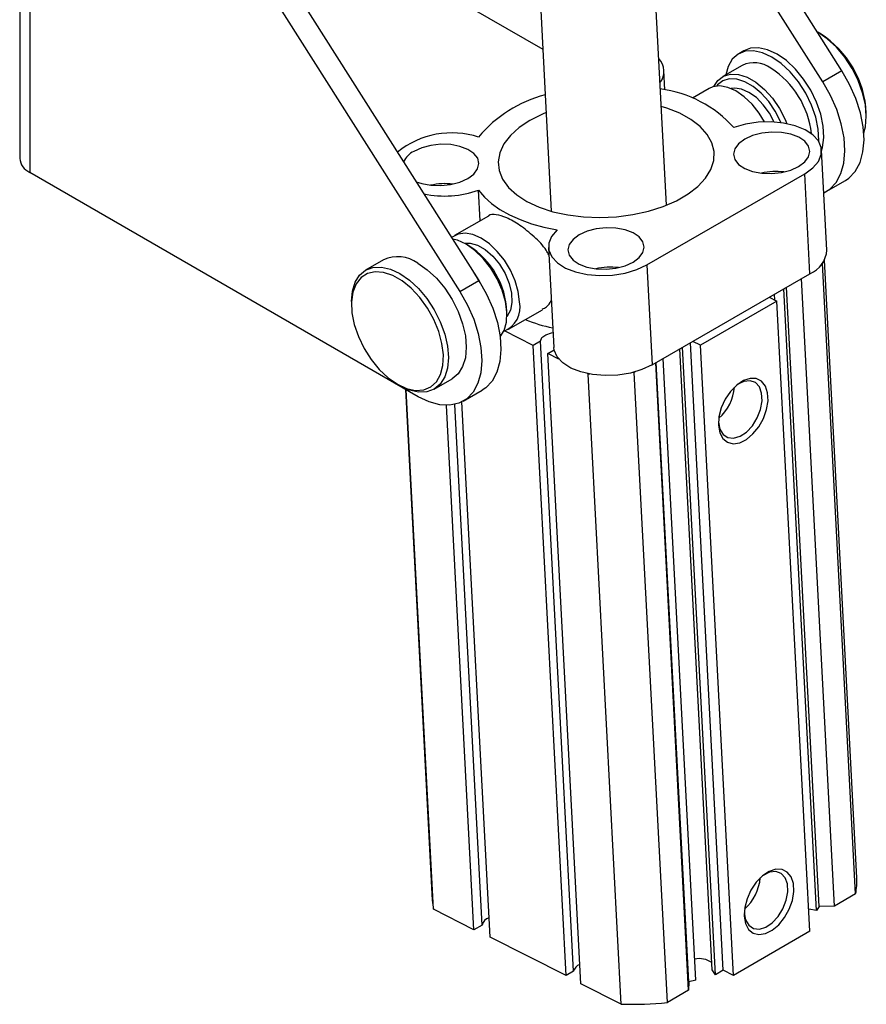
# Model space of a CAD drawing. Extents: x 121 to 968, y 26 to 742.
# Tile 1 of 10: x 208 to 404, y 160 to 387. Entities that reach past the tile are written whole.
import ezdxf

# ---------------------------------------------------------------- set-up
doc = ezdxf.new("R2010")
doc.units = 0
doc.header["$LTSCALE"] = 2
doc.layers.get('0').update_dxf_attribs({"linetype": 'CONTINUOUS'})

msp = doc.modelspace()

# ---------------------------------------------------------------- linework, layer by layer
at = {"color": 7, "linetype": 'CONTINUOUS'}
for p, q in [((208.339074, 478.437771), (208.339074, 355.276192)), ((210.657811, 475.206156), (210.657811, 352.044577)), ((222.702782, 471.700034), (314.549942, 327.055874)), ((218.283365, 469.148758), (310.130525, 324.504599)), ((398.518876, 375.530108), (349.476447, 452.763859)), ((394.099458, 372.978832), (350.020783, 442.395493)), ((357.916684, 344.449207), (353.604271, 426.591484)), ((326.974274, 425.193427), (331.286692, 343.051153)), ((294.626745, 400.51881), (329.32117, 380.490145)), ((393.519456, 384.116532), (392.930292, 384.456755)), ((375.827263, 380.149158), (374.648754, 379.468819)), ((357.588956, 371.123587), (357.353425, 375.60988)), ((375.420041, 376.783412), (370.941697, 374.198119)), ((398.518876, 375.530108), (394.099458, 372.978832)), ((367.822797, 371.43539), (363.936991, 369.192162)), ((404.153795, 365.014988), (404.153791, 365.695327)), ((395.029433, 334.081277), (393.816087, 357.192852)), ((300.500391, 300.179559), (210.657811, 352.044577)), ((353.37696, 330.650487), (389.91081, 351.74103)), ((391.124148, 328.62948), (389.91081, 351.74103)), ((394.885146, 347.622386), (399.304563, 350.173662)), ((314.83473, 340.846032), (314.46274, 347.931722)), ((316.744759, 341.948666), (308.897231, 337.418385)), ((312.20188, 335.097855), (311.61272, 335.43808)), ((330.652238, 334.704246), (331.865584, 311.592691)), ((292.478476, 331.837049), (288.353687, 329.455859)), ((353.37696, 330.650487), (354.590298, 307.538937)), ((394.0397, 330.949141), (393.816879, 330.82051)), ((394.081427, 331.163566), (394.0397, 330.949141)), ((401.687439, 185.276247), (394.0397, 330.949141)), ((401.962967, 188.950276), (394.465008, 331.770141)), ((354.590298, 307.538937), (391.124148, 328.62948)), ((310.130525, 324.504599), (314.549942, 327.055874)), ((393.237479, 182.307857), (385.719483, 325.509422)), ((396.769566, 182.437219), (389.154263, 327.492287)), ((383.005088, 322.525573), (382.932886, 323.900762)), ((392.641816, 181.406543), (385.095423, 325.14916)), ((285.065223, 322.187579), (285.065223, 321.507242)), ((383.460386, 322.295606), (365.782717, 312.090505)), ((381.696057, 323.186759), (383.460386, 322.295606)), ((391.108125, 176.622712), (383.460386, 322.295606)), ((321.039275, 319.109043), (321.039284, 319.78938)), ((321.396217, 315.767159), (329.253792, 320.30324)), ((327.097046, 312.04993), (320.50181, 315.381147)), ((328.811582, 313.03971), (327.097046, 312.04993)), ((334.744785, 166.377035), (327.097046, 312.04993)), ((336.459321, 167.366816), (328.811582, 313.03971)), ((371.07802, 167.605806), (363.462717, 312.660873)), ((365.782717, 312.090505), (364.018388, 312.981658)), ((373.430456, 166.41761), (365.782717, 312.090505)), ((330.47244, 310.153702), (331.942054, 311.002092)), ((333.067307, 308.843054), (330.47244, 310.153702)), ((338.12017, 164.480812), (330.47244, 310.153702)), ((368.526012, 167.670641), (360.989084, 311.232866)), ((369.285521, 166.571018), (361.670218, 311.626085)), ((363.064143, 162.979493), (355.44884, 308.03456)), ((363.067591, 164.891151), (355.549594, 308.092716)), ((364.708955, 165.275863), (357.162281, 309.023711)), ((339.838576, 305.42293), (339.61619, 305.53527)), ((340.231925, 305.414961), (339.838576, 305.42293)), ((347.486315, 159.750035), (339.838576, 305.42293)), ((350.498532, 305.81336), (350.105107, 305.776577)), ((350.721353, 305.941992), (350.498532, 305.81336)), ((358.146271, 160.140466), (350.498532, 305.81336)), ((295.699562, 303.086024), (296.288718, 302.745806)), ((304.227393, 301.958813), (308.352182, 304.340003)), ((297.565803, 301.873673), (303.764867, 183.794931)), ((304.029994, 181.69953), (297.725774, 301.781322)), ((310.916212, 299.148153), (315.33563, 301.699428)), ((315.287448, 178.060587), (308.970597, 298.382981)), ((317.125084, 175.27663), (310.630114, 298.991815)), ((313.396135, 176.968755), (307.033019, 298.172435)), ((401.687439, 185.276247), (396.769566, 182.437219)), ((393.237479, 182.307857), (392.641816, 181.406543)), ((396.769566, 182.437219), (393.237479, 182.307857)), ((313.396135, 176.968755), (304.029994, 181.69953)), ((392.641816, 181.406543), (390.841733, 181.696852)), ((315.287448, 178.060587), (313.396135, 176.968755)), ((334.744785, 166.377035), (317.125084, 175.27663)), ((391.108125, 176.622712), (373.430456, 166.41761)), ((336.459321, 167.366816), (334.744785, 166.377035)), ((369.285521, 166.571018), (368.526012, 167.670641)), ((371.07802, 167.605806), (369.285521, 166.571018)), ((373.430456, 166.41761), (371.07802, 167.605806)), ((347.486315, 159.750035), (338.12017, 164.480812)), ((363.067591, 164.891151), (363.064143, 162.979493)), ((364.708955, 165.275863), (363.067591, 164.891151)), ((363.064143, 162.979493), (358.146271, 160.140466))]:
    msp.add_line(p, q, dxfattribs=at)
at = {"color": 7, "linetype": 'CONTINUOUS', "flags": 128}
for points in [[(403.565144, 361.212293), (403.9381, 362.610622), (404.153795, 365.014988), (403.9381, 367.66838), (403.299312, 370.468831), (402.261981, 373.308733), (400.865972, 376.078938), (399.164926, 378.672991), (397.224212, 380.991212), (395.118424, 382.944506), (392.928474, 384.457804)], [(393.156765, 359.21276), (393.166274, 359.438644), (393.030403, 362.028342), (392.462843, 364.785291), (391.486468, 367.598359), (390.14064, 370.354125), (388.479606, 372.941505), (386.570345, 375.25619), (384.489801, 377.204879), (382.321873, 378.708993), (380.153935, 379.707921), (378.073396, 380.161375), (376.16413, 380.051078), (374.503101, 379.381484), (373.157269, 378.179581), (372.180893, 376.493812), (371.64871, 374.606268)], [(393.824367, 357.03511), (394.043478, 357.800927), (394.344784, 360.118983), (394.208913, 362.708681), (393.641353, 365.46563), (392.664977, 368.278698), (391.319149, 371.034464), (389.658116, 373.621844), (387.748855, 375.936529), (385.66831, 377.885218), (383.500382, 379.389332), (381.332445, 380.38826), (379.251905, 380.841714), (377.34264, 380.731417), (375.827263, 380.149158)], [(368.910877, 371.875166), (369.804298, 373.265449), (371.124131, 374.297823), (372.747136, 374.785604), (374.597418, 374.70597), (376.58847, 374.062653), (378.627183, 372.885729), (380.618227, 371.230231), (382.468509, 369.173575), (384.091513, 366.811912), (385.411351, 364.255689), (385.802412, 363.304098)], [(384.459412, 363.524064), (384.334376, 363.815208), (383.097032, 366.211676), (381.575461, 368.425727), (379.840819, 370.353845), (377.974215, 371.905881), (376.062916, 373.00925), (374.196311, 373.61235), (372.46167, 373.687007), (370.940103, 373.229722), (369.702759, 372.261861), (369.471983, 371.980856)], [(399.304563, 350.173662), (400.124969, 350.728522), (401.600961, 352.281642), (402.695216, 354.313286), (403.374869, 356.762415), (403.619514, 359.555507), (403.421792, 362.608686), (402.787658, 365.830251), (401.736147, 369.123464), (400.298825, 372.389451), (398.518876, 375.530108)], [(380.609023, 363.706426), (379.362933, 365.731908), (377.717134, 367.804198), (375.900903, 369.540083), (373.999167, 370.858405), (372.100856, 371.697505), (370.294723, 372.018159), (368.665229, 371.805366), (367.822797, 371.43539)], [(382.852212, 363.676817), (381.74663, 365.744006), (380.332041, 367.688164), (378.724885, 369.3198), (377.01857, 370.544086), (375.312246, 371.289874), (373.70509, 371.513822), (372.89094, 371.406943)], [(394.333566, 347.336025), (395.705552, 348.177246), (397.181543, 349.730367), (398.275798, 351.76201), (398.955451, 354.21114), (399.200096, 357.004231), (399.002375, 360.057411), (398.36824, 363.278976), (397.316729, 366.572189), (395.879407, 369.838176), (394.099458, 372.978832)], [(326.359612, 364.068532), (323.867898, 362.40629), (321.848132, 360.574132), (320.347654, 358.61501), (319.401633, 356.574828), (319.032242, 354.501413), (319.248139, 352.44338), (320.044269, 350.448942), (321.401965, 348.564863), (323.289404, 346.835298), (325.662354, 345.300779), (328.465189, 343.997295), (331.632207, 342.955387), (335.089183, 342.199469), (338.755095, 341.747265), (342.544005, 341.609383), (346.36711, 341.789037), (350.13479, 342.282038), (353.758754, 343.076811), (357.154038, 344.154741), (360.241073, 345.490554), (362.947498, 347.05294), (365.209877, 348.805277), (366.975184, 350.706493), (368.202029, 352.712033), (368.861677, 354.774875), (368.938647, 356.846686), (368.431143, 358.878883), (367.351056, 360.823852), (365.723717, 362.635997), (363.587257, 364.272833), (360.991748, 365.696004), (357.998034, 366.872164), (356.718976, 367.262977)], [(330.088984, 365.864913), (329.264865, 365.521893), (326.359612, 364.068532)], [(389.91081, 351.74103), (391.767159, 353.066232), (393.062573, 354.562083), (393.732577, 356.154114), (393.743792, 357.763052), (393.09567, 359.308806), (391.820471, 360.7144), (389.981696, 361.909855), (387.670896, 362.835644), (385.003112, 363.44569), (382.111178, 363.709612), (379.139083, 363.614265), (376.234799, 363.164396), (373.542928, 362.382412)], [(376.033198, 359.707211), (374.628998, 358.66668), (373.745328, 357.482469), (373.442404, 356.235295), (373.74088, 355.010143), (374.620391, 353.890512), (376.021021, 352.952699), (377.847321, 352.260611), (379.974811, 351.861423), (382.258524, 351.782334), (384.542833, 352.028727), (386.672048, 352.583818), (388.50107, 353.409787), (389.905272, 354.450319), (390.788942, 355.63453), (391.091857, 356.881709), (390.793391, 358.106856), (389.913879, 359.226486), (388.51324, 360.164304), (386.686949, 360.856388), (384.55946, 361.255576), (382.275737, 361.334669), (379.991437, 361.088271), (377.862222, 360.533181), (376.033198, 359.707211)], [(300.048098, 349.893896), (301.318718, 349.457736), (303.446212, 349.058545), (305.72993, 348.979454), (308.01423, 349.225853), (310.143445, 349.780943), (311.972474, 350.60691), (313.376669, 351.647444), (314.26034, 352.831655), (314.563263, 354.078829), (314.264792, 355.303978), (313.385277, 356.423612), (311.984647, 357.361424), (310.158351, 358.053511), (308.030856, 358.452701), (305.747139, 358.531792), (303.462839, 358.285394), (301.333625, 357.730303), (299.504597, 356.904347)], [(314.46274, 347.931722), (315.806373, 346.345999), (317.458217, 344.856595), (319.40021, 343.479778), (321.611118, 342.230602), (324.066788, 341.122715), (326.740372, 340.168241), (329.602647, 339.377603), (332.62232, 338.759448)], [(337.731583, 337.596159), (336.327381, 336.555627), (335.443711, 335.371416), (335.140787, 334.124242), (335.439262, 332.899089), (336.318774, 331.779459), (337.719404, 330.841647), (339.545704, 330.149558), (341.673193, 329.750369), (343.956907, 329.671281), (346.241216, 329.917675), (348.370431, 330.472765), (350.199455, 331.298734), (351.603655, 332.339266), (352.487325, 333.523477), (352.79024, 334.770656), (352.491773, 335.995803), (351.612262, 337.115434), (350.211623, 338.053251), (348.385332, 338.745335), (346.257842, 339.144523), (343.97412, 339.223617), (341.68982, 338.977218), (339.560605, 338.422128), (337.731583, 337.596159)], [(323.968334, 322.137047), (323.643531, 324.499537), (322.921424, 326.959906), (321.835782, 329.403106), (320.437367, 331.714903), (318.791568, 333.787193), (316.975337, 335.523078), (315.073601, 336.8414), (313.17529, 337.680499), (311.369157, 338.001154), (309.739663, 337.78836), (308.362993, 337.05208), (308.25796, 336.964709)], [(332.62232, 338.759448), (331.356927, 337.256952), (330.719387, 335.66217), (330.74144, 334.054493), (331.421995, 332.513969), (332.727167, 331.117304), (334.591961, 329.934041), (336.923546, 329.02308), (339.605831, 328.429779), (342.505262, 328.183678), (345.477486, 328.297043), (348.374511, 328.764214), (351.052114, 329.561937), (353.37696, 330.650487)], [(311.611192, 335.438962), (309.584429, 336.354456), (308.470338, 336.630242)], [(311.227131, 335.65164), (312.546283, 335.687166), (314.263249, 335.204225), (316.035726, 334.180185), (317.75235, 332.679405), (319.30525, 330.796178), (320.596849, 328.648838), (321.546005, 326.372299), (322.093062, 324.109624), (322.203663, 322.002969), (321.870843, 320.184712), (321.115528, 318.7691), (321.031392, 318.668326)], [(319.470218, 314.000695), (320.369667, 315.465826), (320.915082, 317.419374), (321.025454, 319.706441), (320.695629, 322.22006), (319.941016, 324.842709), (318.796922, 327.45175), (317.31683, 329.925194), (315.56994, 332.147381), (313.637946, 334.01441), (311.611192, 335.438962)], [(285.065223, 322.187579), (285.280914, 324.591937), (285.919698, 326.654861), (286.957028, 328.297087), (288.353042, 329.455492), (290.054088, 330.085558), (291.994797, 330.163082), (294.100594, 329.68508), (296.290544, 328.669915), (298.480495, 327.156617), (300.586283, 325.203322), (302.526996, 322.885102), (304.228043, 320.291048), (305.624052, 317.520844), (306.661382, 314.680941), (307.300171, 311.88049), (307.515866, 309.227098), (307.300171, 306.822733), (306.661382, 304.759811), (305.624052, 303.117595), (304.228043, 301.959188), (302.526996, 301.329102), (300.586283, 301.25159), (298.480495, 301.729587), (296.290544, 302.744752), (296.290544, 302.744752)], [(300.415334, 331.051105), (302.605284, 329.537807), (304.711072, 327.584512), (306.651785, 325.266292), (308.352832, 322.672239), (309.748841, 319.902034), (310.786172, 317.062132), (311.42496, 314.26168), (311.640655, 311.608289), (311.42496, 309.203923), (310.786172, 307.141001), (309.748841, 305.498785), (308.352832, 304.340378), (308.352182, 304.340003)], [(295.701292, 303.085025), (297.842317, 302.100457), (299.895685, 301.659029), (301.777331, 301.778811), (303.410232, 302.454909), (304.727523, 303.659631), (305.675282, 305.343649), (306.2147, 307.43805), (306.323703, 309.857062), (305.99782, 312.501658), (305.250398, 315.263569), (304.112029, 318.029722), (302.62933, 320.686868), (300.86299, 323.126227), (298.885337, 325.247925), (296.777319, 326.965111), (294.625257, 328.20747), (292.517247, 328.924145), (290.539585, 329.085802), (288.77325, 328.685812), (287.290546, 327.740557), (286.152182, 326.288734), (285.40476, 324.389778), (285.078877, 322.121439), (285.187875, 319.576578), (285.727297, 316.859375), (286.675053, 314.081101), (287.992348, 311.355464), (289.625244, 308.794061), (291.506895, 306.501774), (293.560267, 304.572432), (295.701292, 303.085025)], [(314.829683, 326.608092), (314.715913, 326.812357), (313.108827, 329.325389)], [(314.549942, 327.055874), (316.329891, 323.915218), (317.767213, 320.649231), (318.818724, 317.356018), (319.452859, 314.134452), (319.65058, 311.081273), (319.405935, 308.288182), (318.726282, 305.839052), (317.632027, 303.807408), (316.156036, 302.254288), (315.33563, 301.699428)], [(310.130525, 324.504599), (311.910474, 321.363942), (313.347796, 318.097955), (314.399307, 314.804742), (315.033441, 311.583177), (315.231163, 308.529998), (314.986518, 305.736906), (314.306865, 303.287777), (313.21261, 301.256133), (311.736618, 299.703013), (309.923197, 298.675052), (307.826822, 298.203099), (305.51044, 298.301331), (303.043602, 298.966829), (300.500391, 300.179559)], [(328.811582, 313.03971), (329.13867, 313.844717), (330.043721, 314.526476), (331.363837, 314.962228), (331.685861, 315.016014)], [(354.590298, 307.538937), (352.265451, 306.450377), (349.587858, 305.652639), (346.690833, 305.185468), (343.718608, 305.072123), (340.819177, 305.318214), (338.136893, 305.911505), (335.805307, 306.822476), (333.940513, 308.005739), (332.635341, 309.402404), (331.954786, 310.942928), (331.865584, 311.592691)], [(369.955544, 293.573706), (370.264611, 291.858308), (370.975893, 290.515545), (372.036636, 289.645021), (373.368178, 289.311286), (374.871752, 289.53911), (376.43585, 290.31158), (377.944471, 291.571426), (379.285725, 293.225208), (380.360139, 295.150254), (381.088034, 297.203796), (381.415408, 299.233543), (381.318005, 301.088947), (380.803034, 302.632409), (379.908685, 303.74946), (378.701297, 304.35725), (377.27042, 304.410704), (375.722155, 303.905837), (374.17136, 302.880128), (372.733025, 301.409624), (371.513831, 299.60339), (370.604202, 297.595395), (370.071605, 295.534555), (369.955544, 293.573706)], [(369.956874, 294.314175), (370.27396, 292.675325), (371.011366, 291.441006), (372.103576, 290.720916), (373.45354, 290.578987), (374.941306, 291.02787), (376.434684, 292.027682), (377.80098, 293.489542), (378.918793, 295.283596), (379.688788, 297.250446), (380.042566, 299.215274), (379.948684, 301.00355), (379.415483, 302.456357), (378.490344, 303.444596), (377.255459, 303.880476), (375.820569, 303.725247), (374.31316, 302.992741), (374.287044, 302.975161)], [(375.911956, 180.116948), (376.221023, 178.40153), (376.932305, 177.058767), (377.993048, 176.188243), (379.32459, 175.854508), (380.828164, 176.082331), (382.392263, 176.854823), (383.900884, 178.114668), (385.242137, 179.768429), (386.316551, 181.693475), (387.044437, 183.747022), (387.37182, 185.776765), (387.274417, 187.632169), (386.759446, 189.175631), (385.865097, 190.292682), (384.657709, 190.900471), (383.226824, 190.953931), (381.678567, 190.449079), (380.127763, 189.423355), (378.689428, 187.95285), (377.470243, 186.146633), (376.560614, 184.138637), (376.028017, 182.077797), (375.911956, 180.116948)], [(375.913286, 180.857397), (376.230372, 179.218547), (376.967778, 177.984248), (378.059988, 177.264138), (379.409952, 177.122229), (380.897718, 177.571112), (382.391096, 178.570903), (383.757392, 180.032784), (384.875196, 181.826844), (385.6452, 183.793668), (385.998978, 185.758516), (385.905096, 187.546771), (385.371895, 188.999579), (384.446756, 189.987817), (383.211871, 190.423698), (381.776981, 190.268489), (380.269572, 189.535963), (380.243447, 189.518387)]]:
    msp.add_lwpolyline(points, dxfattribs=at)
at = {"color": 7, "linetype": 'CONTINUOUS'}
for centre, radius, start, end in [((381.088475, 364.660029), 23.08854, 2.57002218, 57.42997796), ((352.92602, 375.377445), 4.393649, 322.93618084, 43.07429715), ((378.193379, 370.800946), 6.594035, 53.81811173, 114.87138827), ((370.911445, 358.731277), 20.672616, 6.29889374, 57.27843851), ((352.896486, 343.821281), 27.763125, 41.95551008, 82.53296276), ((337.272309, 341.217422), 29.670555, 104.43802721, 140.17595875), ((308.330461, 341.072224), 20.111963, 72.18118533, 128.87569977), ((212.301028, 355.671285), 3.981605, 185.69480782, 245.62531612), ((301.671701, 352.400903), 4.997735, 115.69734289, 155.31314537), ((383.331799, 336.278863), 15.963452, 83.60335278, 102.40706632), ((306.803232, 333.475857), 15.963589, 83.60353968, 102.40708925), ((306.649324, 369.911188), 23.326945, 258.07721514, 289.5696437), ((301.93628, 318.966452), 19.120721, 2.46668732, 57.53334569), ((295.765225, 324.560135), 7.984748, 54.38232034, 114.30717215), ((388.692387, 334.496058), 6.350606, 292.5145432, 356.25514205), ((345.030179, 314.167823), 15.963439, 83.60334057, 102.40706589), ((318.052613, 320.928255), 6.037957, 291.93515743, 11.54858637), ((340.326355, 356.059001), 40.914896, 248.42626634, 257.72839853), ((362.932307, 303.325605), 10.773327, 311.17674718, 355.22726502), ((368.887066, 189.869662), 10.775044, 311.18044095, 355.22357125), ((387.356029, 188.198356), 14.626279, 348.47562121, 2.94680869), ((318.184358, 184.554933), 14.439506, 183.01707299, 191.40537877), ((317.524917, 177.492508), 2.308458, 105.90761335, 165.75397807), ((338.624664, 166.843284), 2.227734, 109.36957355, 166.40800526), ((365.530614, 165.289928), 5.003775, 54.48808592, 102.45194184), ((349.50132, 250.454166), 90.72651, 268.72737545, 275.46777167)]:
    msp.add_arc(centre, radius, start, end, dxfattribs=at)
for points, knots in [([(330.743993, 332.95658), (330.547524, 333.316307), (329.710664, 334.848569), (327.297297, 337.266453), (324.057616, 339.884906), (320.922664, 341.664391), (318.505377, 342.324576), (317.144176, 342.409199), (316.774528, 341.945778), (316.759791, 341.927304)], [0, 0, 0, 0, 0.058381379, 0.2486764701, 0.4461149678, 0.6341361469, 0.8119399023, 0.9925029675, 1, 1, 1, 1]), ([(329.179245, 320.438586), (329.543827, 320.588119), (330.453285, 320.961134), (330.981755, 321.85898), (331.298373, 322.396899)], [0, 0, 0, 0, 0.4008788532, 1, 1, 1, 1])]:
    msp.add_open_spline(points, degree=3, knots=knots, dxfattribs=at)

doc.saveas('drawing.dxf')
